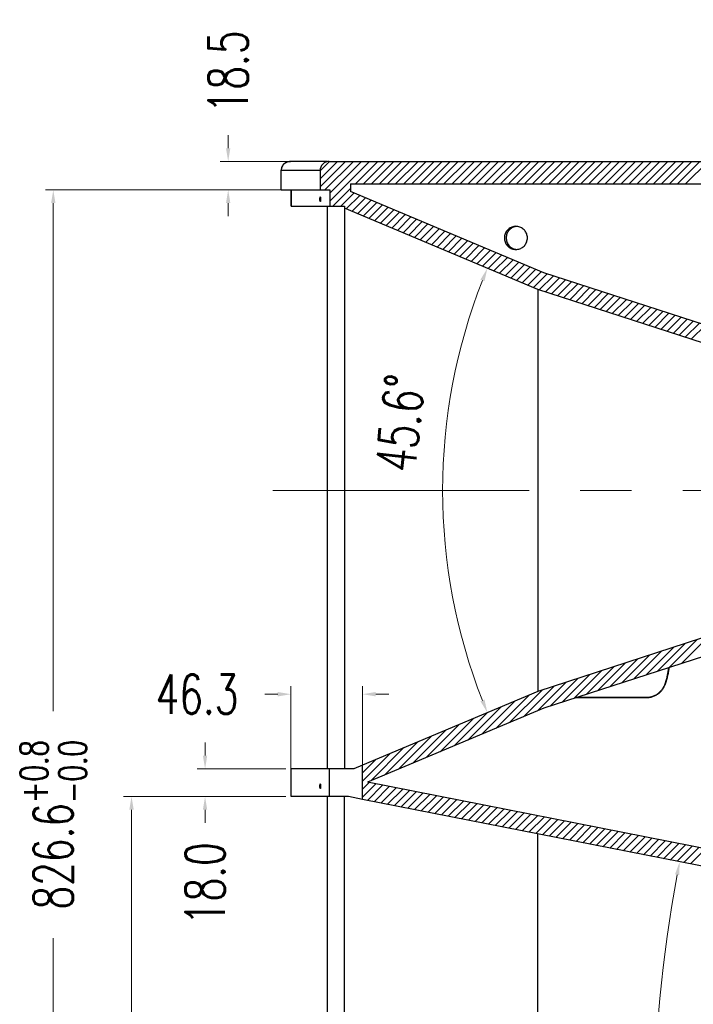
# Model space of a CAD drawing. Header units: inches. Extents: x 9801 to 15852, y -1049 to 3517.
# Tile 9 of 24: x 12687 to 13122, y 1378 to 2015. Entities that reach past the tile are written whole.
import ezdxf

# ---------------------------------------------------------------- set-up
doc = ezdxf.new("R2010")
doc.units = ezdxf.units.IN
doc.header["$LTSCALE"] = 17
doc.header["$MEASUREMENT"] = 0
doc.header["$PDMODE"] = 3
doc.header["$PDSIZE"] = 0.3125
doc.linetypes.add('CENTER', pattern=[0.6, 0.375, -0.075, 0.075, -0.075])
doc.layers.get('0').update_dxf_attribs({"linetype": 'CONTINUOUS'})
doc.layers.get('Defpoints').update_dxf_attribs({"linetype": 'CONTINUOUS'})
for name, color, linetype in [('3_ALL_AXES', 7, 'CONTINUOUS'), ('5标注', 1, 'CONTINUOUS'), ('6_ALL_SURFS', 7, 'CONTINUOUS'), ('7_ALL_FEATURES', 7, 'CONTINUOUS')]:
    doc.layers.add(name, color=color, linetype=linetype)
doc.layers.add('center', color=1, linetype='CENTER', lineweight=5)
doc.styles.add('TXT', font='txt.shx', dxfattribs={"width": 0.7, "bigfont": 'INTECAD.SHX'})
doc.dimstyles.new('标准样式', dxfattribs={"dimscale": 17, "dimtxt": 1.5, "dimasz": 0.5, "dimexe": 0.3, "dimexo": 0.2, "dimgap": 1, "dimtad": 0, "dimdec": 1, "dimzin": 1, "dimdsep": 46, "dimtxsty": 'TXT', "dimcen": 0.09, "dimclrd": 5, "dimclre": 252, "dimadec": 1, "dimazin": 0, "dimtfac": 1, "dimtdec": 1, "dimtofl": 0, "dimtmove": 0, "dimatfit": 3, "dimfxl": 0, "dimtzin": 0, "dimlwd": 13, "dimlwe": 13, "dimarcsym": 0})
doc.dimstyles.new('标准样式$2', dxfattribs={"dimscale": 17, "dimtxt": 1.5, "dimasz": 0.5, "dimexe": 0.3, "dimexo": 0.1, "dimgap": 1, "dimtad": 1, "dimdec": 1, "dimzin": 1, "dimdsep": 46, "dimtxsty": 'TXT', "dimcen": 0.09, "dimclrd": 4, "dimclre": 4, "dimadec": 1, "dimazin": 0, "dimtfac": 1, "dimtdec": 1, "dimtofl": 0, "dimtmove": 0, "dimatfit": 3, "dimfxl": 0, "dimtzin": 0, "dimlwd": 13, "dimlwe": 13, "dimarcsym": 0})

# ---------------------------------------------------------------- blocks, each defined once
blk = doc.blocks.new('*D61')
at = {"layer": '5标注', "color": 5, "lineweight": 13}
for p, q in [((12821.48, 1931.78), (12821.48, 1940.28)), ((12821.48, 1896.28), (12821.48, 1887.78))]:
    blk.add_line(p, q, dxfattribs=at)
at = {"layer": '5标注', "color": 252, "lineweight": 13}
for p, q in [((12864.82, 1923.28), (12816.38, 1923.28)), ((12864.82, 1904.78), (12816.38, 1904.78))]:
    blk.add_line(p, q, dxfattribs=at)
at = {"layer": '5标注', "color": 5}
for points in [[(12820.06, 1931.78), (12822.89, 1931.78), (12821.48, 1923.28)], [(12820.06, 1896.28), (12822.89, 1896.28), (12821.48, 1904.78)]]:
    blk.add_solid(points, dxfattribs=at)
at = {"layer": 'Defpoints', "color": 0}
for p in [(12821.48, 1923.28), (12868.22, 1923.28), (12868.22, 1904.78)]:
    blk.add_point(p, dxfattribs=at)
at = {"layer": '5标注', "color": 0, "insert": (12821.48, 1981.08), "char_height": 25.5, "attachment_point": 5, "rotation": 90, "style": 'TXT'}
blk.add_mtext('18.5', dxfattribs=at)
blk = doc.blocks.new('*D41')
at = {"layer": '5标注', "color": 252, "lineweight": 13}
for p, q in [((12862.09, 1527.22), (12862.09, 1583.8)), ((12908.41, 1525.18), (12908.41, 1583.8))]:
    blk.add_line(p, q, dxfattribs=at)
at = {"layer": '5标注', "color": 5, "lineweight": 13}
for p, q in [((12853.59, 1578.7), (12845.09, 1578.7)), ((12916.91, 1578.7), (12925.41, 1578.7))]:
    blk.add_line(p, q, dxfattribs=at)
at = {"layer": '5标注', "color": 5}
for points in [[(12853.59, 1580.12), (12853.59, 1577.28), (12862.09, 1578.7)], [(12916.91, 1580.12), (12916.91, 1577.28), (12908.41, 1578.7)]]:
    blk.add_solid(points, dxfattribs=at)
at = {"layer": 'Defpoints', "color": 0}
for p in [(12862.09, 1578.7), (12862.09, 1523.82), (12908.41, 1521.78)]:
    blk.add_point(p, dxfattribs=at)
at = {"layer": '5标注', "color": 0, "insert": (12801.31, 1578.7), "char_height": 25.5, "attachment_point": 5, "style": 'TXT'}
blk.add_mtext('46.3', dxfattribs=at)
blk = doc.blocks.new('*D37')
at = {"layer": '5标注', "color": 5, "lineweight": 13}
for p, q in [((12806.52, 1538.98), (12806.52, 1547.48)), ((12806.52, 1503.98), (12806.52, 1495.48))]:
    blk.add_line(p, q, dxfattribs=at)
at = {"layer": '5标注', "color": 252, "lineweight": 13}
for p, q in [((12858.69, 1530.48), (12801.42, 1530.48)), ((12858.69, 1512.48), (12801.42, 1512.48))]:
    blk.add_line(p, q, dxfattribs=at)
at = {"layer": '5标注', "color": 5}
for points in [[(12805.1, 1538.98), (12807.93, 1538.98), (12806.52, 1530.48)], [(12805.1, 1503.98), (12807.93, 1503.98), (12806.52, 1512.48)]]:
    blk.add_solid(points, dxfattribs=at)
at = {"layer": 'Defpoints', "color": 0}
for p in [(12862.09, 1530.48), (12806.52, 1512.48), (12862.09, 1512.48)]:
    blk.add_point(p, dxfattribs=at)
at = {"layer": '5标注', "color": 0, "insert": (12806.52, 1456.17), "char_height": 25.5, "attachment_point": 5, "rotation": 90, "style": 'TXT'}
blk.add_mtext('18.0', dxfattribs=at)
blk = doc.blocks.new('*D72')
at = {"layer": '5标注', "color": 4, "lineweight": 13}
blk.add_arc((13331.24, 1710.48), 371.01, 158.5303, 201.4697, dxfattribs=at)
at = {"layer": '5标注', "color": 4}
for points in [[(12984.67, 1846.8), (12987.29, 1845.74), (12989.18, 1854.14)], [(12987.29, 1575.22), (12984.67, 1574.15), (12989.18, 1566.81)]]:
    blk.add_solid(points, dxfattribs=at)
at = {"layer": 'Defpoints', "color": 0}
for p in [(12896.72, 1892.98), (13021.72, 1840.48), (12963.49, 1661.45), (13021.72, 1580.48), (12908.41, 1532.89)]:
    blk.add_point(p, dxfattribs=at)
at = {"layer": '5标注', "color": 0, "insert": (12932.86, 1754.01), "char_height": 25.5, "attachment_point": 5, "rotation": 83.76428, "style": 'TXT'}
blk.add_mtext('45.6°', dxfattribs=at)
blk = doc.blocks.new('*D12')
at = {"layer": '5标注', "color": 252, "lineweight": 13}
for p, q in [((12857.89, 1512.48), (12753.84, 1512.48)), ((12859.85, 1088.68), (12753.84, 1088.68))]:
    blk.add_line(p, q, dxfattribs=at)
at = {"layer": '5标注', "color": 5, "lineweight": 13}
for p, q in [((12758.94, 1503.98), (12758.94, 1353.28)), ((12758.94, 1097.18), (12758.94, 1247.88))]:
    blk.add_line(p, q, dxfattribs=at)
at = {"layer": '5标注', "color": 5}
for points in [[(12757.52, 1503.98), (12760.35, 1503.98), (12758.94, 1512.48)], [(12757.52, 1097.18), (12760.35, 1097.18), (12758.94, 1088.68)]]:
    blk.add_solid(points, dxfattribs=at)
at = {"layer": 'Defpoints', "color": 0}
for p in [(12861.29, 1512.48), (12758.94, 1088.68), (12863.25, 1088.68)]:
    blk.add_point(p, dxfattribs=at)
at = {"layer": '5标注', "color": 0, "insert": (12758.94, 1300.58), "char_height": 25.5, "attachment_point": 5, "rotation": 90, "style": 'TXT'}
blk.add_mtext('423.8', dxfattribs=at)
blk = doc.blocks.new('*D56')
at = {"layer": '5标注', "color": 252, "lineweight": 13}
for p, q in [((12877.48, 1904.78), (12703.21, 1904.78)), ((12880.23, 1078.18), (12703.21, 1078.18))]:
    blk.add_line(p, q, dxfattribs=at)
at = {"layer": '5标注', "color": 5, "lineweight": 13}
for p, q in [((12708.31, 1896.28), (12708.31, 1567.63)), ((12708.31, 1086.68), (12708.31, 1420.88))]:
    blk.add_line(p, q, dxfattribs=at)
at = {"layer": '5标注', "color": 5}
for points in [[(12706.9, 1896.28), (12709.73, 1896.28), (12708.31, 1904.78)], [(12706.9, 1086.68), (12709.73, 1086.68), (12708.31, 1078.18)]]:
    blk.add_solid(points, dxfattribs=at)
at = {"layer": 'Defpoints', "color": 0}
for p in [(12708.31, 1904.78), (12880.88, 1904.78), (12883.63, 1078.18)]:
    blk.add_point(p, dxfattribs=at)
at = {"layer": '5标注', "color": 0, "insert": (12708.31, 1494.25), "char_height": 25.5, "attachment_point": 5, "rotation": 90, "style": 'TXT'}
blk.add_mtext('\\A1;826.6{\\H0.7x;\\S+0.8^ -0.0;}', dxfattribs=at)
blk = doc.blocks.new('*D73')
at = {"layer": '5标注', "color": 4, "lineweight": 13}
blk.add_arc((13422.17, 1710.48), 239.79, 164.04574, 195.95426, dxfattribs=at)
at = {"layer": '5标注', "color": 4}
for points in [[(13190.26, 1776.8), (13192.97, 1775.98), (13194.09, 1784.52)], [(13192.97, 1644.98), (13190.26, 1644.15), (13194.09, 1636.44)]]:
    blk.add_solid(points, dxfattribs=at)
at = {"layer": 'Defpoints', "color": 0}
for p in [(13021.72, 1840.48), (13183.69, 1735.52), (13366.22, 1728.64), (13366.22, 1692.32), (13021.72, 1580.48)]:
    blk.add_point(p, dxfattribs=at)
at = {"layer": '5标注', "color": 0, "insert": (13152.63, 1710.48), "char_height": 25.5, "attachment_point": 5, "rotation": 90, "style": 'TXT'}
blk.add_mtext('36.0°', dxfattribs=at)
blk = doc.blocks.new('*D71')
at = {"layer": '5标注', "color": 4, "lineweight": 13}
blk.add_arc((13971.37, 1301.48), 874.28, 169.42305, 190.57695, dxfattribs=at)
at = {"layer": '5标注', "color": 4}
for points in [[(13110.55, 1462.22), (13113.34, 1461.69), (13113.55, 1470.31)], [(13113.34, 1141.27), (13110.55, 1140.73), (13113.55, 1132.65)]]:
    blk.add_solid(points, dxfattribs=at)
at = {"layer": 'Defpoints', "color": 0}
for p in [(12908.41, 1510.68), (13366.22, 1420.58), (13098.92, 1358.07), (13366.22, 1182.38), (12896.72, 1089.98)]:
    blk.add_point(p, dxfattribs=at)
at = {"layer": '5标注', "color": 0, "insert": (13067.34, 1301.48), "char_height": 25.5, "attachment_point": 5, "rotation": 90, "style": 'TXT'}
blk.add_mtext('22.3°', dxfattribs=at)

msp = doc.modelspace()

# ---------------------------------------------------------------- linework, layer by layer
at = {"color": 7, "linetype": 'Continuous'}
for p, q in [((12885.3, 1923.28), (12861.81, 1923.28)), ((12886.88, 1923.28), (13459.72, 1923.28)), ((12886.88, 1923.28), (13459.72, 1923.28)), ((12886.88, 1923.28), (13459.72, 1923.28)), ((12855.65, 1904.78), (12855.65, 1917.28)), ((12880.88, 1917.28), (12855.81, 1917.28)), ((12880.88, 1917.28), (12880.88, 1904.78)), ((12880.88, 1917.28), (12880.88, 1904.78)), ((12880.88, 1917.28), (12880.88, 1904.78)), ((12855.81, 1904.78), (12886.38, 1904.78)), ((12862.25, 1894.28), (12862.25, 1904.78)), ((12880.88, 1904.78), (12886.38, 1904.78)), ((12880.88, 1904.78), (12887.18, 1904.78)), ((12887.18, 1904.78), (12887.18, 1894.28)), ((12887.18, 1904.78), (12887.18, 1894.28)), ((12887.18, 1904.78), (12887.18, 1894.28)), ((12900.62, 1908.78), (12900.62, 1903.81)), ((12900.62, 1908.78), (12900.62, 1903.81)), ((12900.62, 1908.78), (12900.62, 1903.81)), ((12900.62, 1908.78), (13351.72, 1908.78)), ((12900.62, 1908.78), (13351.72, 1908.78)), ((12900.62, 1908.78), (13351.72, 1908.78)), ((13025.73, 1851.27), (12900.62, 1903.81)), ((13025.73, 1851.27), (12900.62, 1903.81)), ((13025.73, 1851.27), (12900.62, 1903.81)), ((12862.25, 1894.28), (12896.72, 1894.28)), ((12886.38, 1894.28), (12896.72, 1894.28)), ((12886.38, 1894.28), (12896.72, 1894.28)), ((12896.72, 1894.28), (12896.72, 1892.98)), ((12896.72, 1894.28), (12896.72, 1892.98)), ((12896.72, 1894.28), (12896.72, 1892.98)), ((13021.72, 1840.48), (12896.72, 1892.98)), ((13021.72, 1840.48), (12896.72, 1892.98)), ((13021.72, 1840.48), (12896.72, 1892.98)), ((13351.72, 1745.44), (13025.73, 1851.27)), ((13351.72, 1745.44), (13025.73, 1851.27)), ((13351.72, 1745.44), (13025.73, 1851.27)), ((13366.22, 1728.64), (13021.72, 1840.48)), ((13366.22, 1728.64), (13021.72, 1840.48)), ((13366.22, 1728.64), (13021.72, 1840.48)), ((13366.22, 1692.32), (13021.72, 1580.48)), ((13366.22, 1692.32), (13021.72, 1580.48)), ((13366.22, 1692.32), (13021.72, 1580.48)), ((13351.72, 1675.52), (13025.73, 1569.69)), ((13351.72, 1675.52), (13025.73, 1569.69)), ((13351.72, 1675.52), (13025.73, 1569.69)), ((13021.72, 1580.48), (12908.41, 1532.89)), ((13021.72, 1580.48), (12908.41, 1532.89)), ((13021.72, 1580.48), (12908.41, 1532.89)), ((13091.92, 1576.28), (13046.03, 1576.28)), ((13091.95, 1576.48), (13046.64, 1576.48)), ((13025.73, 1569.69), (12911.62, 1521.77)), ((13025.73, 1569.69), (12911.62, 1521.77)), ((13025.73, 1569.69), (12911.62, 1521.77)), ((12908.41, 1510.68), (12908.41, 1532.89)), ((12908.41, 1510.68), (12908.41, 1532.89)), ((12908.41, 1510.68), (12908.41, 1532.89)), ((13351.72, 1435.15), (12911.62, 1521.77)), ((13351.72, 1435.15), (12911.62, 1521.77)), ((13351.72, 1435.15), (12911.62, 1521.77)), ((13366.22, 1420.58), (12908.41, 1510.68)), ((13366.22, 1420.58), (12908.41, 1510.68)), ((13366.22, 1420.58), (12908.41, 1510.68))]:
    msp.add_line(p, q, dxfattribs=at)
at = {"color": 2}
for p, q in [((12880.88, 1917.18), (12886.98, 1923.28)), ((12880.88, 1911.97), (12892.19, 1923.28)), ((12880.88, 1906.76), (12897.4, 1923.28)), ((12884.11, 1904.78), (12902.61, 1923.28)), ((12887.18, 1902.63), (12907.82, 1923.28)), ((12887.18, 1897.62), (12912.84, 1923.28)), ((12903.75, 1908.78), (12918.25, 1923.28)), ((12908.96, 1908.78), (12923.46, 1923.28)), ((12914.17, 1908.78), (12928.67, 1923.28)), ((12919.38, 1908.78), (12933.88, 1923.28)), ((12924.6, 1908.78), (12939.1, 1923.28)), ((12929.81, 1908.78), (12944.31, 1923.28)), ((12935.02, 1908.78), (12949.52, 1923.28)), ((12940.23, 1908.78), (12954.73, 1923.28)), ((12945.44, 1908.78), (12959.94, 1923.28)), ((12950.66, 1908.78), (12965.16, 1923.28)), ((12955.87, 1908.78), (12970.37, 1923.28)), ((12961.08, 1908.78), (12975.58, 1923.28)), ((12966.29, 1908.78), (12980.79, 1923.28)), ((12971.5, 1908.78), (12986, 1923.28)), ((12976.71, 1908.78), (12991.21, 1923.28)), ((12981.93, 1908.78), (12996.43, 1923.28)), ((12987.14, 1908.78), (13001.64, 1923.28)), ((12992.35, 1908.78), (13006.85, 1923.28)), ((12997.56, 1908.78), (13012.06, 1923.28)), ((13002.77, 1908.78), (13017.27, 1923.28)), ((13007.99, 1908.78), (13022.49, 1923.28)), ((13013.2, 1908.78), (13027.7, 1923.28)), ((13018.41, 1908.78), (13032.91, 1923.28)), ((13023.62, 1908.78), (13038.12, 1923.28)), ((13028.83, 1908.78), (13043.33, 1923.28)), ((13034.05, 1908.78), (13048.55, 1923.28)), ((13039.26, 1908.78), (13053.76, 1923.28)), ((13044.47, 1908.78), (13058.97, 1923.28)), ((13049.68, 1908.78), (13064.18, 1923.28)), ((13054.89, 1908.78), (13069.39, 1923.28)), ((13060.1, 1908.78), (13074.6, 1923.28)), ((13065.32, 1908.78), (13079.82, 1923.28)), ((13070.53, 1908.78), (13085.03, 1923.28)), ((13075.74, 1908.78), (13090.24, 1923.28)), ((13080.95, 1908.78), (13095.45, 1923.28)), ((13086.16, 1908.78), (13100.66, 1923.28)), ((13091.38, 1908.78), (13105.88, 1923.28)), ((13096.59, 1908.78), (13111.09, 1923.28)), ((13101.8, 1908.78), (13116.3, 1923.28)), ((13107.01, 1908.78), (13121.51, 1923.28)), ((13112.22, 1908.78), (13126.72, 1923.28)), ((13117.44, 1908.78), (13131.94, 1923.28)), ((12889.25, 1894.28), (12900.62, 1905.65)), ((12894.46, 1894.28), (12903, 1902.82)), ((12897.88, 1892.49), (12906.67, 1901.27)), ((12901.55, 1890.95), (12910.34, 1899.73)), ((12905.22, 1889.41), (12914.01, 1898.19)), ((12908.89, 1887.87), (12917.68, 1896.65)), ((12912.56, 1886.32), (12921.35, 1895.11)), ((12916.23, 1884.78), (12925.02, 1893.57)), ((12919.91, 1883.24), (12928.69, 1892.02)), ((12923.58, 1881.7), (12932.36, 1890.48)), ((12927.25, 1880.16), (12936.03, 1888.94)), ((12930.92, 1878.62), (12939.7, 1887.4)), ((12934.59, 1877.07), (12943.37, 1885.86)), ((12938.26, 1875.53), (12947.04, 1884.32)), ((12941.93, 1873.99), (12950.71, 1882.78)), ((12945.6, 1872.45), (12954.38, 1881.23)), ((12949.27, 1870.91), (12958.05, 1879.69)), ((12952.94, 1869.37), (12961.72, 1878.15)), ((12956.61, 1867.83), (12965.39, 1876.61)), ((12960.28, 1866.28), (12969.06, 1875.07)), ((12963.95, 1864.74), (12972.73, 1873.53)), ((12967.62, 1863.2), (12976.4, 1871.98)), ((12971.29, 1861.66), (12980.07, 1870.44)), ((12974.96, 1860.12), (12983.74, 1868.9)), ((12978.63, 1858.58), (12987.41, 1867.36)), ((12982.3, 1857.03), (12991.08, 1865.82)), ((12985.97, 1855.49), (12994.76, 1864.28)), ((12989.64, 1853.95), (12998.43, 1862.74)), ((12993.31, 1852.41), (13002.1, 1861.19)), ((12996.98, 1850.87), (13005.77, 1859.65)), ((13000.65, 1849.33), (13009.44, 1858.11)), ((13004.32, 1847.79), (13013.11, 1856.57)), ((13007.99, 1846.24), (13016.78, 1855.03)), ((13011.66, 1844.7), (13020.45, 1853.49)), ((13015.33, 1843.16), (13024.12, 1851.94)), ((13019, 1841.62), (13027.94, 1850.55)), ((13022.74, 1840.15), (13031.87, 1849.27)), ((13026.68, 1838.87), (13035.81, 1848)), ((13030.61, 1837.59), (13039.74, 1846.72)), ((13034.55, 1836.31), (13043.67, 1845.44)), ((13038.48, 1835.04), (13047.61, 1844.16)), ((13042.42, 1833.76), (13051.54, 1842.89)), ((13046.35, 1832.48), (13055.48, 1841.61)), ((13050.29, 1831.21), (13059.41, 1840.33)), ((13054.22, 1829.93), (13063.35, 1839.06)), ((13058.15, 1828.65), (13067.28, 1837.78)), ((13062.09, 1827.37), (13071.22, 1836.5)), ((13066.02, 1826.1), (13075.15, 1835.22)), ((13069.96, 1824.82), (13079.09, 1833.95)), ((13073.89, 1823.54), (13083.02, 1832.67)), ((13077.83, 1822.26), (13086.96, 1831.39)), ((13081.76, 1820.99), (13090.89, 1830.11)), ((13085.7, 1819.71), (13094.82, 1828.84)), ((13089.63, 1818.43), (13098.76, 1827.56)), ((13093.57, 1817.15), (13102.69, 1826.28)), ((13097.5, 1815.88), (13106.63, 1825)), ((13101.43, 1814.6), (13110.56, 1823.73)), ((13105.37, 1813.32), (13114.5, 1822.45)), ((13109.3, 1812.05), (13118.43, 1821.17)), ((13113.24, 1810.77), (13122.37, 1819.9)), ((13117.17, 1809.49), (13126.3, 1818.62)), ((13121.11, 1808.21), (13130.24, 1817.34)), ((13099.31, 1593.58), (13117.21, 1611.48)), ((13107.03, 1596.08), (13124.93, 1613.99)), ((13114.75, 1598.59), (13132.65, 1616.49)), ((13083.88, 1588.57), (13101.78, 1606.47)), ((13091.59, 1591.07), (13109.5, 1608.97)), ((13060.73, 1581.05), (13078.63, 1598.95)), ((13068.44, 1583.56), (13086.34, 1601.46)), ((13076.16, 1586.06), (13094.06, 1603.96)), ((13045.29, 1576.04), (13063.19, 1593.94)), ((13053.01, 1578.55), (13070.91, 1596.45)), ((13021.55, 1567.93), (13040.04, 1586.43)), ((13029.86, 1571.03), (13047.76, 1588.93)), ((13037.57, 1573.53), (13055.48, 1591.44)), ((13003.58, 1560.39), (13024.61, 1581.42)), ((13012.56, 1564.16), (13032.32, 1583.92)), ((12985.61, 1552.84), (13007.11, 1574.34)), ((12994.59, 1556.61), (13016.1, 1578.12)), ((12967.63, 1545.29), (12989.14, 1566.79)), ((12976.62, 1549.06), (12998.12, 1570.57)), ((12958.65, 1541.52), (12980.15, 1563.02)), ((12940.68, 1533.97), (12962.18, 1555.47)), ((12949.66, 1537.74), (12971.17, 1559.25)), ((12922.7, 1526.42), (12944.21, 1547.92)), ((12931.69, 1530.19), (12953.19, 1551.7)), ((12913.72, 1522.64), (12935.22, 1544.15)), ((12908.41, 1522.55), (12926.24, 1540.38)), ((12908.41, 1527.76), (12917.25, 1536.6)), ((12908.41, 1517.34), (12912.64, 1521.57)), ((12908.41, 1512.13), (12916.99, 1520.71)), ((12911.56, 1510.06), (12921.35, 1519.85)), ((12915.91, 1509.2), (12925.7, 1519)), ((12920.26, 1508.34), (12930.06, 1518.14)), ((12924.62, 1507.49), (12934.41, 1517.28)), ((12928.97, 1506.63), (12938.77, 1516.42)), ((12933.33, 1505.77), (12943.12, 1515.57)), ((12937.68, 1504.92), (12947.48, 1514.71)), ((12942.04, 1504.06), (12951.83, 1513.85)), ((12946.39, 1503.2), (12956.19, 1513)), ((12950.75, 1502.35), (12960.54, 1512.14)), ((12955.1, 1501.49), (12964.9, 1511.28)), ((12959.46, 1500.63), (12969.25, 1510.42)), ((12963.81, 1499.77), (12973.61, 1509.57)), ((12968.17, 1498.92), (12977.96, 1508.71)), ((12972.52, 1498.06), (12982.32, 1507.85)), ((12976.88, 1497.2), (12986.67, 1507)), ((12981.23, 1496.35), (12991.03, 1506.14)), ((12985.59, 1495.49), (12995.38, 1505.28)), ((12989.94, 1494.63), (12999.73, 1504.42)), ((12994.3, 1493.77), (13004.09, 1503.57)), ((12998.65, 1492.92), (13008.44, 1502.71)), ((13003.01, 1492.06), (13012.8, 1501.85)), ((13007.36, 1491.2), (13017.15, 1501)), ((13011.72, 1490.35), (13021.51, 1500.14)), ((13016.07, 1489.49), (13025.86, 1499.28)), ((13020.43, 1488.63), (13030.22, 1498.43)), ((13024.78, 1487.78), (13034.57, 1497.57)), ((13029.14, 1486.92), (13038.93, 1496.71)), ((13033.49, 1486.06), (13043.28, 1495.85)), ((13037.84, 1485.2), (13047.64, 1495)), ((13042.2, 1484.35), (13051.99, 1494.14)), ((13046.55, 1483.49), (13056.35, 1493.28)), ((13050.91, 1482.63), (13060.7, 1492.43)), ((13055.26, 1481.78), (13065.06, 1491.57)), ((13059.62, 1480.92), (13069.41, 1490.71)), ((13063.97, 1480.06), (13073.77, 1489.85)), ((13068.33, 1479.2), (13078.12, 1489)), ((13072.68, 1478.35), (13082.48, 1488.14)), ((13077.04, 1477.49), (13086.83, 1487.28)), ((13081.39, 1476.63), (13091.19, 1486.43)), ((13085.75, 1475.78), (13095.54, 1485.57)), ((13090.1, 1474.92), (13099.9, 1484.71)), ((13094.46, 1474.06), (13104.25, 1483.86)), ((13098.81, 1473.21), (13108.61, 1483)), ((13103.17, 1472.35), (13112.96, 1482.14)), ((13107.52, 1471.49), (13117.31, 1481.28)), ((13111.88, 1470.63), (13121.67, 1480.43)), ((13116.23, 1469.78), (13126.02, 1479.57)), ((13120.59, 1468.92), (13130.38, 1478.71))]:
    msp.add_line(p, q, dxfattribs=at)
at = {"color": 7, "linetype": 'Continuous'}
for points in [[(12861.81, 1923.28), (12861.07, 1923.23), (12858.8, 1922.51), (12857.03, 1921.06), (12855.95, 1919.14), (12855.65, 1917.28)], [(13106.21, 1595.82), (13106.14, 1594.47), (13105.04, 1588.7), (13103.67, 1584.54)]]:
    msp.add_lwpolyline(points, dxfattribs=at)
msp.add_arc((12886.88, 1917.28), 6, 90, 180, dxfattribs=at)
msp.add_arc((12886.88, 1917.28), 6, 90, 180, dxfattribs=at)
msp.add_arc((12886.88, 1917.28), 6, 90, 180, dxfattribs=at)
for points, start_tangent, end_tangent in [([(13007.61, 1881.28), (13006.32, 1881.16), (13003.89, 1880.27), (13001.92, 1878.6), (13000.62, 1876.34), (13000.17, 1873.78)], (-1, 0), (0, -1)), ([(13007.47, 1881.16), (13005.04, 1880.27), (13003.06, 1878.6), (13001.77, 1876.34), (13001.32, 1873.78)], (-0.98457, -0.174989), (0, -1)), ([(13015.05, 1873.78), (13014.6, 1876.34), (13013.31, 1878.6), (13011.33, 1880.27), (13008.91, 1881.16), (13007.61, 1881.28)], (0, 1), (-1, 0)), ([(13000.17, 1873.78), (13000.62, 1871.21), (13001.92, 1868.96), (13003.89, 1867.28), (13006.32, 1866.39), (13007.61, 1866.28)], (0, -1), (1, 0)), ([(13001.32, 1873.78), (13001.77, 1871.21), (13003.06, 1868.96), (13005.04, 1867.28), (13007.47, 1866.39), (13007.62, 1866.37)], (0, -1), (0.988059, -0.154073)), ([(13007.61, 1866.28), (13008.91, 1866.39), (13011.33, 1867.28), (13013.31, 1868.96), (13014.6, 1871.21), (13015.05, 1873.78)], (1, 0), (0, 1)), ([(13106.65, 1595.96), (13106.62, 1595.65), (13106.19, 1592.8), (13105.58, 1589.98), (13104.8, 1587.2)], (-0.114693, -0.993401), (-0.301545, -0.953452)), ([(13104.8, 1587.2), (13103.84, 1584.47)], (-0.301545, -0.953452), (-0.365063, -0.930983)), ([(13102.63, 1582.45), (13101.97, 1581.49), (13101.23, 1580.59), (13100.41, 1579.77), (13099.51, 1579.02), (13098.56, 1578.37), (13097.54, 1577.8), (13096.48, 1577.33), (13095.38, 1576.96), (13094.26, 1576.69)], (-0.526832, -0.849969), (-0.982811, -0.184613)), ([(13102.77, 1582.34), (13102.1, 1581.37), (13101.35, 1580.46), (13100.52, 1579.62), (13099.61, 1578.86), (13098.64, 1578.2), (13097.61, 1577.62), (13096.53, 1577.14), (13095.41, 1576.77), (13094.27, 1576.5)], (-0.526758, -0.850016), (-0.982813, -0.184604)), ([(13103.2, 1583.47), (13102.63, 1582.45)], (-0.446686, -0.894691), (-0.526832, -0.849969)), ([(13103.84, 1584.47), (13103.35, 1583.38), (13102.77, 1582.34)], (-0.365053, -0.930987), (-0.526758, -0.850016)), ([(13103.68, 1584.54), (13103.2, 1583.47)], (-0.362829, -0.931856), (-0.446686, -0.894691)), ([(13103.84, 1584.47), (13103.75, 1584.51), (13103.67, 1584.54)], (-0.928937, 0.370238), (0.999746, 0.022527)), ([(13091.92, 1576.28), (13091.93, 1576.38), (13091.95, 1576.48)], (0, 1), (1, 0)), ([(13093.01, 1576.33), (13091.92, 1576.28)], (-0.996314, -0.085785), (-1, -0.000002)), ([(13094.26, 1576.69), (13093.11, 1576.53), (13091.95, 1576.48)], (-0.982811, -0.184613), (-1, -0.000001)), ([(13094.27, 1576.5), (13093.1, 1576.33), (13093.01, 1576.33)], (-0.982813, -0.184604), (-0.996314, -0.085785))]:
    msp.add_spline(points, degree=3, dxfattribs=dict(at, start_tangent=start_tangent, end_tangent=end_tangent))
at = {"layer": '3_ALL_AXES', "color": 7, "linetype": 'Continuous'}
for points, start_tangent, end_tangent in [([(12880.82, 1898.78), (12880.85, 1899.53)], (0, 1), (0.051562, 0.99867)), ([(12881.06, 1897.28), (12880.94, 1897.48), (12880.85, 1898.03), (12880.82, 1898.78)], (-0.999609, -0.027969), (0, 1)), ([(12880.85, 1899.53), (12880.94, 1900.08), (12881.06, 1900.28)], (0.051562, 0.99867), (0.999799, 0.020028)), ([(12881.06, 1900.28), (12881.18, 1900.07), (12881.27, 1899.53), (12881.3, 1898.78)], (0.999799, 0.020028), (0, -1)), ([(12881.27, 1898.03), (12881.18, 1897.48), (12881.06, 1897.28)], (-0.048272, -0.998834), (-0.999609, -0.027969)), ([(12881.3, 1898.78), (12881.27, 1898.03)], (0, -1), (-0.048272, -0.998834)), ([(12880.82, 1519.18), (12880.85, 1519.93)], (0, 1), (0.052962, 0.998597)), ([(12881.06, 1517.68), (12880.94, 1517.88), (12880.85, 1518.43), (12880.82, 1519.18)], (-0.999799, 0.020028), (0, 1)), ([(12880.85, 1519.93), (12880.94, 1520.47), (12881.06, 1520.68)], (0.052962, 0.998597), (0.999609, -0.027969)), ([(12881.06, 1520.68), (12881.18, 1520.48), (12881.27, 1519.93), (12881.3, 1519.18)], (0.999609, -0.027969), (0, -1)), ([(12881.27, 1518.43), (12881.18, 1517.88), (12881.06, 1517.68)], (-0.049703, -0.998764), (-0.999799, 0.020028)), ([(12881.3, 1519.18), (12881.27, 1518.43)], (0, -1), (-0.049703, -0.998764))]:
    msp.add_spline(points, degree=3, dxfattribs=dict(at, start_tangent=start_tangent, end_tangent=end_tangent))
at = {"layer": '6_ALL_SURFS', "color": 7, "linetype": 'Continuous'}
for p, q in [((13021.72, 1840.48), (13021.72, 1580.48)), ((13021.72, 1114.58), (13021.72, 1488.38))]:
    msp.add_line(p, q, dxfattribs=at)
at = {"layer": '7_ALL_FEATURES', "color": 7, "linetype": 'Continuous'}
for p, q in [((12855.65, 1917.28), (12855.81, 1917.28)), ((12855.81, 1904.78), (12855.81, 1917.28)), ((12855.81, 1904.78), (12855.65, 1904.78)), ((12862.41, 1894.28), (12862.41, 1904.78)), ((12885.77, 1530.48), (12885.77, 1894.28)), ((12896.72, 1892.98), (12896.72, 1530.48)), ((12862.09, 1530.48), (12862.09, 1512.48)), ((12902.67, 1530.48), (12862.29, 1530.48)), ((12886.94, 1512.48), (12886.94, 1530.48)), ((12908.41, 1532.89), (12902.67, 1530.48)), ((12899.26, 1512.48), (12862.29, 1512.48)), ((12885.77, 1088.68), (12885.77, 1512.48)), ((12896.72, 1089.98), (12896.72, 1512.48)), ((12908.41, 1510.68), (12899.26, 1512.48))]:
    msp.add_line(p, q, dxfattribs=at)
at = {"layer": '7_ALL_FEATURES', "color": 7, "linetype": 'Continuous', "start_tangent": (-0.000381, 1), "end_tangent": (0.999998, 0.001966)}
msp.add_spline([(12855.81, 1917.28), (12856.09, 1919.11), (12856.94, 1920.78), (12858.26, 1922.12), (12859.94, 1922.98), (12861.81, 1923.28)], degree=3, dxfattribs=at)
at = {"layer": 'center', "color": 1, "linetype": 'CENTER', "ltscale": 26}
msp.add_line((12850.39, 1710.48), (13491.79, 1710.48), dxfattribs=at)

# ---------------------------------------------------------------- dimensions: what is measured, and where the dimension line sits
at = {"layer": '5标注'}
for base, p1, p2, picture, middle in [((12821.48, 1923.28), (12868.22, 1904.78), (12868.22, 1923.28), '*D61', (12821.48, 1981.08)), ((12806.52, 1512.48), (12862.09, 1530.48), (12862.09, 1512.48), '*D37', (12806.52, 1456.17)), ((12758.94, 1088.68), (12861.29, 1512.48), (12863.25, 1088.68), '*D12', (12758.94, 1300.58))]:
    dim = msp.add_linear_dim(base=base, p1=p1, p2=p2, angle=90, dimstyle='标准样式', override={"dimscale": 17}, dxfattribs=at)
    dim.commit()
    dim.dimension.update_dxf_attribs({"geometry": picture, "text_midpoint": middle})
dim = msp.add_linear_dim(base=(12708.31, 1904.78), p1=(12883.63, 1078.18), p2=(12880.88, 1904.78), angle=90, text='\\A1;<>{\\H0.7x;\\S+0.8^ -0.0;}', dimstyle='标准样式', override={"dimscale": 17}, dxfattribs=at)
dim.commit()
dim.dimension.update_dxf_attribs({"geometry": '*D56', "text_midpoint": (12708.31, 1494.25), "dimtype": 160})
dim = msp.add_angular_dim_2l(base=(12963.49, 1661.45), line1=((13021.72, 1580.48), (12908.41, 1532.89)), line2=((13021.72, 1840.48), (12896.72, 1892.98)), dimstyle='标准样式$2', override={"dimscale": 17}, dxfattribs=at)
dim.commit()
dim.dimension.update_dxf_attribs({"geometry": '*D72', "text_midpoint": (12962.43, 1750.78), "dimtype": 162})
for base, line1, line2, picture, middle in [((13183.69, 1735.52), ((13366.22, 1728.64), (13021.72, 1840.48)), ((13366.22, 1692.32), (13021.72, 1580.48)), '*D73', (13152.63, 1710.48)), ((13098.92, 1358.07), ((13366.22, 1182.38), (12896.72, 1089.98)), ((13366.22, 1420.58), (12908.41, 1510.68)), '*D71', (13067.34, 1301.48))]:
    dim = msp.add_angular_dim_2l(base=base, line1=line1, line2=line2, dimstyle='标准样式$2', override={"dimscale": 17}, dxfattribs=at)
    dim.commit()
    dim.dimension.update_dxf_attribs({"geometry": picture, "text_midpoint": middle})
dim = msp.add_linear_dim(base=(12862.09, 1578.7), p1=(12908.41, 1521.78), p2=(12862.09, 1523.82), dimstyle='标准样式', override={"dimscale": 17}, dxfattribs=at)
dim.commit()
dim.dimension.update_dxf_attribs({"geometry": '*D41', "text_midpoint": (12801.31, 1578.7)})

doc.saveas('drawing.dxf')
